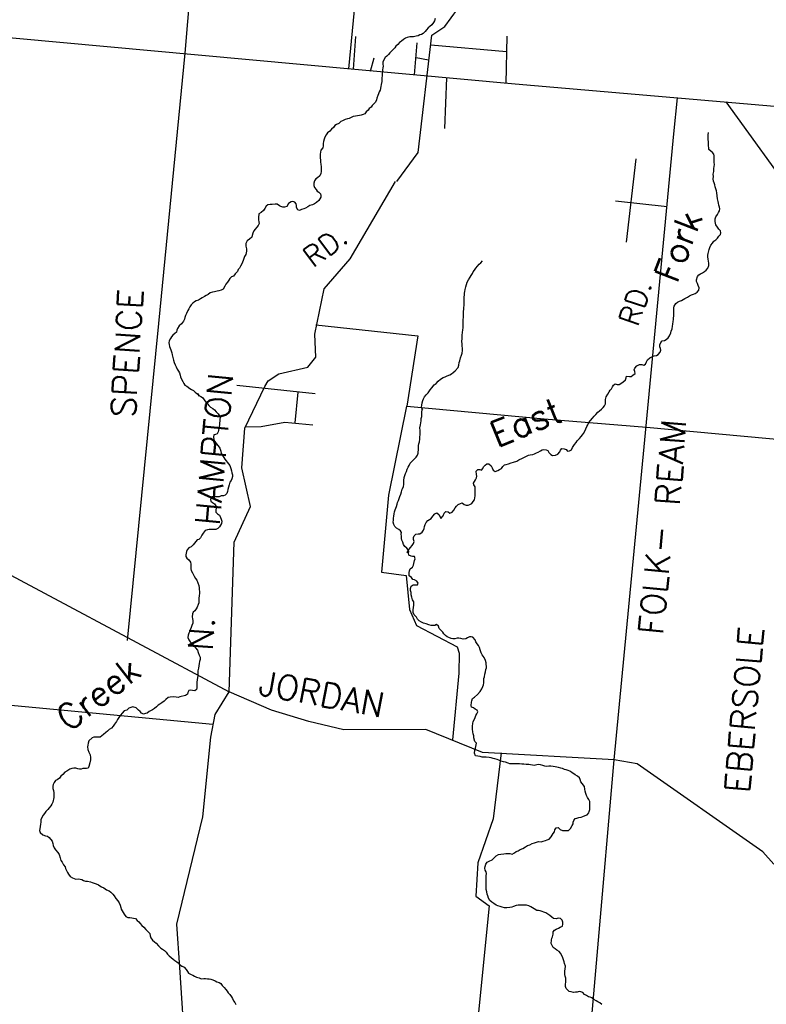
# Model space of a CAD drawing. Header units: feet. Extents: x 1615653 to 1618118, y 708897 to 711917.
# Tile 21 of 183: x 1618055 to 1618061, y 710535 to 710543. Entities that reach past the tile are written whole.
import ezdxf

# ---------------------------------------------------------------- set-up
doc = ezdxf.new("R2010")
doc.units = ezdxf.units.FT
doc.header["$LTSCALE"] = 20
doc.header["$MEASUREMENT"] = 0
for name, color, linetype in [('35_INTERSTATE_ROADS', 130, 'Continuous'), ('36_MAJOR_ROADS', 130, 'Continuous'), ('37_MINOR_ROADS', 130, 'Continuous'), ('38_TOWN_ROADS', 130, 'Continuous'), ('58_MAJOR_WATER', 170, 'Continuous'), ('59_WATER_NAMES', 130, 'Continuous'), ('ROAD-TEXT', 2, 'Continuous')]:
    doc.layers.add(name, color=color, linetype=linetype)
doc.styles.get("Standard").update_dxf_attribs({"font": 'simplex.shx'})

msp = doc.modelspace()

# ---------------------------------------------------------------- linework, layer by layer
at = {"layer": '35_INTERSTATE_ROADS'}
msp.add_lwpolyline([(1618053.77072, 710543.03358), (1618053.51931, 710540.41118), (1618053.43517, 710539.53237), (1618053.79577, 710539.25649), (1618054.09617, 710539.15333), (1618054.58854, 710538.90686), (1618056.78874, 710537.73361)], dxfattribs=at)
at = {"layer": '35_INTERSTATE_ROADS', "linetype": 'Continuous'}
for points in [[(1618056.54238, 710542.78423), (1618054.02743, 710543.01388)], [(1618059.05742, 710542.55303), (1618056.54238, 710542.78423)], [(1618061.5735, 710542.33552), (1618059.05742, 710542.55303)]]:
    msp.add_lwpolyline(points, dxfattribs=at)
at = {"layer": '36_MAJOR_ROADS', "linetype": 'Continuous'}
for points in [[(1618059.49623, 710533.21313), (1618059.71188, 710535.70166), (1618059.8408, 710537.19488), (1618060.0783, 710539.67676), (1618060.3158, 710542.15863), (1618060.34264, 710542.4457)], [(1618065.80871, 710535.28677), (1618064.87695, 710536.82564), (1618064.44441, 710537.39439), (1618062.92251, 710539.39557), (1618062.77768, 710539.58554), (1618061.30471, 710541.62091), (1618060.73028, 710542.4136)], [(1618056.78874, 710537.73361), (1618056.82699, 710538.91958), (1618056.95792, 710539.20441), (1618056.88882, 710539.50982), (1618056.91124, 710539.82335), (1618057.07011, 710540.15398), (1618057.09664, 710540.19956), (1618057.18185, 710540.25643), (1618057.41215, 710540.30711), (1618057.47484, 710540.38792), (1618057.46822, 710540.56943), (1618057.5404, 710540.92966), (1618057.74752, 710541.16698), (1618058.10672, 710541.7808)], [(1618057.4202, 710531.03469), (1618057.47784, 710531.39073), (1618057.39141, 710531.65976), (1618057.26052, 710532.02132), (1618057.35509, 710532.40139), (1618057.39074, 710532.95531), (1618057.36885, 710533.09532), (1618057.38773, 710533.22016), (1618057.26683, 710533.42333), (1618057.14733, 710534.00868), (1618056.99007, 710534.25648), (1618056.79374, 710534.31667), (1618056.67455, 710534.46113), (1618056.57438, 710534.44809), (1618056.48924, 710534.54941), (1618056.44141, 710534.85889), (1618056.39565, 710535.54737), (1618056.37277, 710535.89161), (1618056.57967, 710536.74043), (1618056.64156, 710537.37331), (1618056.67789, 710537.55396), (1618056.78874, 710537.73361)], [(1618057.4201, 710537.49704), (1618057.12237, 710537.58707), (1618056.78874, 710537.73361)], [(1618059.8408, 710537.19488), (1618058.79707, 710537.25106), (1618058.34701, 710537.43489), (1618057.69848, 710537.43227), (1618057.4201, 710537.49704)], [(1618061.10724, 710536.36555), (1618061.02182, 710536.46384), (1618060.02411, 710537.16278), (1618059.8408, 710537.19488)]]:
    msp.add_lwpolyline(points, dxfattribs=at)
at = {"layer": '37_MINOR_ROADS', "linetype": 'Continuous'}
for points in [[(1618056.43783, 710542.79905), (1618056.65016, 710545.31227)], [(1618056.22873, 710540.65482), (1618056.43783, 710542.79905)], [(1618059.93845, 710541.29918), (1618060.01566, 710541.96171)], [(1618059.85222, 710541.62643), (1618060.2608, 710541.58388)], [(1618055.98268, 710538.14064), (1618056.22873, 710540.65482)], [(1618057.47522, 710540.64484), (1618058.28478, 710540.55773), (1618058.19683, 710539.99822), (1618059.28589, 710539.89979)], [(1618057.46976, 710540.09558), (1618056.84908, 710540.16384)], [(1618057.31133, 710539.8667), (1618057.33486, 710540.11042)], [(1618058.19421, 710539.9984), (1618058.05286, 710539.29262), (1618057.99555, 710538.68291), (1618058.1922, 710538.65532), (1618058.21911, 710538.38655), (1618058.27242, 710538.25882), (1618058.59605, 710538.08907), (1618058.61194, 710538.04078), (1618058.60904, 710537.88226)], [(1618056.91251, 710539.83463), (1618057.04128, 710539.83657), (1618057.22953, 710539.87222), (1618057.45272, 710539.85164)], [(1618059.28589, 710539.89979), (1618060.09748, 710539.83277)], [(1618060.09748, 710539.83277), (1618062.5936, 710539.60287)], [(1618058.60904, 710537.88226), (1618058.55822, 710537.35139)], [(1618056.65739, 710537.47516), (1618054.21399, 710537.70316)], [(1618058.94629, 710537.249), (1618058.88087, 710536.72566), (1618058.7595, 710536.37773), (1618058.74473, 710536.1117), (1618058.85103, 710536.03541), (1618058.74774, 710535.00753), (1618058.93041, 710534.99444)]]:
    msp.add_lwpolyline(points, dxfattribs=at)
at = {"layer": '38_TOWN_ROADS'}
msp.add_lwpolyline([(1618058.50813, 710550.70434), (1618057.73476, 710542.67462)], dxfattribs=at)
at = {"layer": '38_TOWN_ROADS', "linetype": 'Continuous'}
for points in [[(1618058.11773, 710541.77987), (1618058.28783, 710542.01177), (1618058.394, 710542.94296), (1618058.49812, 710543.01032), (1618058.59994, 710543.14768)], [(1618057.77416, 710542.67201), (1618057.79325, 710542.92991)], [(1618058.9857, 710542.55861), (1618058.99273, 710542.93493)], [(1618058.25737, 710542.62584), (1618058.27947, 710542.88074)], [(1618058.38617, 710542.86614), (1618058.98771, 710542.8125)], [(1618057.90777, 710542.65695), (1618057.93891, 710542.76232)], [(1618058.27144, 710542.76533), (1618058.36788, 710542.74627)], [(1618058.49847, 710542.20236), (1618058.51555, 710542.60276)]]:
    msp.add_lwpolyline(points, dxfattribs=at)
at = {"layer": '58_MAJOR_WATER', "linetype": 'Continuous'}
for points in [[(1618058.42153, 710543.07495), (1618058.41723, 710543.056), (1618058.40898, 710543.0411), (1618058.39568, 710543.0243), (1618058.38043, 710543.0105), (1618058.36518, 710542.9987), (1618058.35393, 710542.9848), (1618058.34268, 710542.96995), (1618058.32538, 710542.9542), (1618058.31223, 710542.9474), (1618058.29913, 710542.94355), (1618058.28603, 710542.93775), (1618058.27088, 710542.93395)], [(1618058.27088, 710542.93395), (1618058.24873, 710542.92825), (1618058.23268, 710542.9275), (1618058.21968, 710542.9277), (1618058.20053, 710542.92295), (1618058.18643, 710542.91715), (1618058.17018, 710542.90635), (1618058.15498, 710542.8946), (1618058.13978, 710542.8848), (1618058.12548, 710542.86895), (1618058.11018, 710542.85415), (1618058.10098, 710542.8413), (1618058.08873, 710542.82745), (1618058.07448, 710542.81565), (1618058.06328, 710542.80275), (1618058.05098, 710542.78795), (1618058.03778, 710542.7751), (1618058.02453, 710542.7633), (1618058.01423, 710542.7454), (1618058.00793, 710542.72845), (1618058.00768, 710542.71045), (1618058.00843, 710542.6964), (1618058.00723, 710542.6814), (1618058.00498, 710542.6664), (1618058.00278, 710542.65345), (1618058.00148, 710542.63745), (1618058.00023, 710542.62045), (1618057.99898, 710542.6044), (1618057.99778, 710542.5904), (1618057.99748, 710542.5734), (1618057.99413, 710542.5504), (1618057.99083, 710542.53345), (1618057.98438, 710542.5065), (1618057.97818, 710542.49255), (1618057.97288, 710542.4766), (1618057.96668, 710542.4627), (1618057.96033, 710542.44275), (1618057.95508, 710542.4288), (1618057.94778, 710542.4099), (1618057.93653, 710542.39705), (1618057.92233, 710542.3842), (1618057.91303, 710542.36935), (1618057.89888, 710542.36055), (1618057.88963, 710542.34565), (1618057.87538, 710542.33285), (1618057.86408, 710542.31695), (1618057.84998, 710542.31115), (1618057.83588, 710542.30735), (1618057.82078, 710542.3046), (1618057.80468, 710542.3018), (1618057.78858, 710542.29905), (1618057.77048, 710542.2953), (1618057.75533, 710542.2885), (1618057.73918, 710542.28175), (1618057.72508, 710542.2769), (1618057.70898, 710542.27215), (1618057.68673, 710542.26145), (1618057.67358, 710542.25565), (1618057.65633, 710542.24085), (1618057.63813, 710542.2321), (1618057.62498, 710542.2253), (1618057.61473, 710542.20945), (1618057.59948, 710542.19665), (1618057.58618, 710542.1808), (1618057.56888, 710542.16605), (1618057.55763, 710542.15115), (1618057.54633, 710542.1323), (1618057.54008, 710542.1174), (1618057.53578, 710542.0994), (1618057.53453, 710542.0834), (1618057.53423, 710542.0644), (1618057.53093, 710542.0474), (1618057.51563, 710542.0306), (1618057.51238, 710542.01365), (1618057.50913, 710541.99865), (1618057.50888, 710541.98465), (1618057.51063, 710541.9676), (1618057.51233, 710541.94955), (1618057.51313, 710541.9355), (1618057.51588, 710541.91845), (1618057.51658, 710541.8984), (1618057.51728, 710541.87935), (1618057.51698, 710541.86135), (1618057.51473, 710541.84435), (1618057.50743, 710541.82645), (1618057.48813, 710541.8107), (1618057.47393, 710541.8029), (1618057.46568, 710541.786), (1618057.45833, 710541.76805), (1618057.46008, 710541.75), (1618057.46583, 710541.7329), (1618057.47663, 710541.71875), (1618057.48543, 710541.7046), (1618057.49833, 710541.6954), (1618057.51118, 710541.6842), (1618057.51598, 710541.6701), (1618057.51373, 710541.6561), (1618057.49828, 710541.6303), (1618057.48003, 710541.61455), (1618057.46378, 710541.60375), (1618057.44863, 710541.59595)], [(1618060.43763, 710540.87465), (1618060.45378, 710540.8814), (1618060.46993, 710540.8872), (1618060.48308, 710540.893), (1618060.50028, 710540.9038), (1618060.51353, 710540.9186), (1618060.51683, 710540.9376), (1618060.50813, 710540.95675), (1618060.50233, 710540.97085), (1618060.49558, 710540.98895), (1618060.49478, 710541.002), (1618060.50123, 710541.02695), (1618060.51248, 710541.0408), (1618060.52563, 710541.0496), (1618060.54078, 710541.0574), (1618060.55698, 710541.0672), (1618060.57023, 710541.079), (1618060.58448, 710541.09385), (1618060.59183, 710541.11375), (1618060.59213, 710541.1338), (1618060.58933, 710541.14785), (1618060.58763, 710541.1649), (1618060.58488, 710541.18295), (1618060.58508, 710541.19595), (1618060.58733, 710541.21095), (1618060.59483, 710541.2419), (1618060.59908, 710541.25785), (1618060.60738, 710541.27475), (1618060.62073, 710541.2926), (1618060.63298, 710541.30745), (1618060.64818, 710541.31825), (1618060.66043, 710541.33205), (1618060.67273, 710541.3469), (1618060.68593, 710541.35975), (1618060.68818, 710541.37475), (1618060.68438, 710541.3888), (1618060.67258, 710541.404), (1618060.66178, 710541.4182), (1618060.64908, 710541.4384), (1618060.64143, 710541.46255), (1618060.64278, 710541.48555), (1618060.64708, 710541.5015), (1618060.66038, 710541.51835), (1618060.66963, 710541.53425), (1618060.67788, 710541.54715), (1618060.67913, 710541.56315), (1618060.67633, 710541.5762), (1618060.67258, 710541.59425), (1618060.66883, 710541.61035), (1618060.66503, 710541.6234), (1618060.66233, 710541.6425), (1618060.65608, 710541.69165), (1618060.65228, 710541.7057), (1618060.64653, 710541.72385), (1618060.64278, 710541.7379), (1618060.63898, 710541.754), (1618060.63423, 710541.7701), (1618060.62843, 710541.7842), (1618060.62773, 710541.8012), (1618060.62803, 710541.82125), (1618060.62728, 710541.83925), (1618060.63168, 710541.86125), (1618060.63203, 710541.88425), (1618060.63328, 710541.9013), (1618060.63653, 710541.91625), (1618060.63578, 710541.9323), (1618060.63498, 710541.9463), (1618060.63338, 710541.97035), (1618060.63558, 710541.98335), (1618060.63083, 710541.99845), (1618060.62198, 710542.0116), (1618060.60813, 710542.0228), (1618060.59328, 710542.03505), (1618060.58993, 710542.07715), (1618060.58928, 710542.0982), (1618060.58748, 710542.11125), (1618060.58668, 710542.12425), (1618060.58688, 710542.1393), (1618060.58713, 710542.1543), (1618060.58833, 710542.1673), (1618060.59038, 710542.1693)], [(1618057.44863, 710541.59595), (1618057.42848, 710541.59025), (1618057.41128, 710541.57945), (1618057.39403, 710541.5687), (1618057.37893, 710541.5639), (1618057.36183, 710541.55915), (1618057.34463, 710541.5504), (1618057.33168, 710541.5576), (1618057.32098, 710541.5758), (1618057.32118, 710541.5908), (1618057.31943, 710541.60485), (1618057.30858, 710541.618), (1618057.29363, 710541.62225), (1618057.27853, 710541.62045), (1618057.25923, 710541.6057), (1618057.24488, 710541.5839), (1618057.22573, 710541.57715), (1618057.21268, 710541.57735), (1618057.19873, 710541.58355), (1618057.18578, 710541.58775), (1618057.16793, 710541.60005), (1618057.15288, 710541.60025), (1618057.12778, 710541.5986), (1618057.11173, 710541.59785), (1618057.09563, 710541.59605), (1618057.08143, 710541.58425), (1618057.07113, 710541.5674), (1618057.06083, 710541.5515), (1618057.04253, 710541.53475), (1618057.02433, 710541.524), (1618057.02088, 710541.496), (1618057.02053, 710541.476), (1618057.02433, 710541.4619), (1618057.02513, 710541.4479), (1618057.01683, 710541.432), (1618057.00763, 710541.4191), (1618056.99438, 710541.40425), (1618056.98408, 710541.3894), (1618056.97578, 710541.3725), (1618056.97148, 710541.3535), (1618056.96628, 710541.3406), (1618056.94793, 710541.3228), (1618056.93168, 710541.31005), (1618056.91938, 710541.2902), (1618056.92098, 710541.26715), (1618056.92468, 710541.24705), (1618056.92643, 710541.229), (1618056.92318, 710541.216), (1618056.91898, 710541.20305), (1618056.91068, 710541.18615), (1618056.89918, 710541.1553), (1618056.89393, 710541.14135), (1618056.88773, 710541.1274), (1618056.87743, 710541.11055), (1618056.87013, 710541.0946), (1618056.85993, 710541.08175), (1618056.85268, 710541.06785), (1618056.83633, 710541.04805), (1618056.82203, 710541.03025), (1618056.80588, 710541.02545), (1618056.79363, 710541.0106), (1618056.78438, 710540.9977), (1618056.77413, 710540.98385), (1618056.76183, 710540.966), (1618056.75258, 710540.9521), (1618056.74018, 710540.92725), (1618056.72498, 710540.91845), (1618056.70583, 710540.91275), (1618056.69278, 710540.91095), (1618056.67263, 710540.9062), (1618056.65658, 710540.90345), (1618056.63738, 710540.8967), (1618056.62118, 710540.88495), (1618056.60498, 710540.87615), (1618056.59183, 710540.86835), (1618056.57463, 710540.85855), (1618056.56048, 710540.85075), (1618056.54423, 710540.84), (1618056.52713, 710540.8342), (1618056.51293, 710540.8254), (1618056.49878, 710540.8166), (1618056.48553, 710540.8038), (1618056.47523, 710540.7869), (1618056.46798, 710540.771), (1618056.45873, 710540.7571), (1618056.44833, 710540.7352), (1618056.44103, 710540.7173), (1618056.43678, 710540.70235), (1618056.43258, 710540.6884), (1618056.42628, 710540.67245), (1618056.41093, 710540.65265), (1618056.39163, 710540.6349), (1618056.37728, 710540.61505), (1618056.37403, 710540.6011), (1618056.37078, 710540.58515), (1618056.35758, 710540.5763), (1618056.34233, 710540.5615), (1618056.33108, 710540.54865), (1618056.32283, 710540.53475), (1618056.31153, 710540.5169), (1618056.31028, 710540.5009)], [(1618058.31809, 710539.96158), (1618058.31868, 710539.97705), (1618058.31388, 710539.99115), (1618058.31613, 710540.00815), (1618058.31943, 710540.0261), (1618058.32373, 710540.04305), (1618058.32993, 710540.057), (1618058.33718, 710540.0719), (1618058.35048, 710540.08775), (1618058.36583, 710540.10555), (1618058.38218, 710540.12735), (1618058.39653, 710540.14515), (1618058.41493, 710540.16695), (1618058.42913, 710540.17775), (1618058.44448, 710540.19655), (1618058.46478, 710540.21225), (1618058.48503, 710540.227), (1618058.50218, 710540.23175), (1618058.51633, 710540.23955), (1618058.53753, 710540.24825), (1618058.55068, 710540.2561), (1618058.56488, 710540.2669), (1618058.58113, 710540.2797), (1618058.60363, 710540.3064), (1618058.60993, 710540.32535), (1618058.61323, 710540.3443), (1618058.61648, 710540.3583), (1618058.62388, 710540.3832), (1618058.63123, 710540.40415), (1618058.63648, 710540.4201), (1618058.63883, 710540.4401), (1618058.63908, 710540.4581), (1618058.63638, 710540.47615), (1618058.63463, 710540.4922), (1618058.63393, 710540.51325), (1618058.63533, 710540.53625), (1618058.63573, 710540.5633), (1618058.63808, 710540.5833), (1618058.64038, 710540.6033), (1618058.64463, 710540.61925), (1618058.64488, 710540.63425), (1618058.64318, 710540.6523), (1618058.64338, 710540.66635), (1618058.64368, 710540.68435), (1618058.64698, 710540.70435), (1618058.64728, 710540.72435), (1618058.64748, 710540.73735), (1618058.64773, 710540.7514), (1618058.64793, 710540.7654), (1618058.65023, 710540.7824), (1618058.65043, 710540.7974), (1618058.65168, 710540.8104), (1618058.65098, 710540.83045), (1618058.65123, 710540.8475), (1618058.65253, 710540.8655), (1618058.65378, 710540.8805), (1618058.65498, 710540.8955), (1618058.65623, 710540.9085), (1618058.65848, 710540.9245), (1618058.66378, 710540.94445), (1618058.67543, 710540.9813), (1618058.68673, 710541.0012), (1618058.69808, 710541.02105), (1618058.70733, 710541.03495), (1618058.71663, 710541.0518), (1618058.72388, 710541.06575), (1618058.73308, 710541.0786), (1618058.74333, 710541.0935), (1618058.75768, 710541.1103), (1618058.77193, 710541.1241), (1618058.78513, 710541.13595), (1618058.79843, 710541.1528)], [(1618059.35178, 710539.60855), (1618059.37683, 710539.6092), (1618059.39503, 710539.61895), (1618059.41033, 710539.63575), (1618059.41658, 710539.6507), (1618059.42683, 710539.66455), (1618059.44483, 710539.6613), (1618059.46083, 710539.65605), (1618059.47263, 710539.64185), (1618059.48673, 710539.64565), (1618059.50288, 710539.65245), (1618059.51123, 710539.67235), (1618059.52558, 710539.6952), (1618059.53988, 710539.71), (1618059.54708, 710539.7229), (1618059.56548, 710539.74265), (1618059.57973, 710539.7575), (1618059.58998, 710539.77035), (1618059.59918, 710539.78325), (1618059.61058, 710539.8051), (1618059.61778, 710539.819), (1618059.62508, 710539.83695), (1618059.63338, 710539.85185), (1618059.64163, 710539.86875), (1618059.65293, 710539.8846), (1618059.66928, 710539.9034), (1618059.68358, 710539.9192), (1618059.69683, 710539.93405), (1618059.71313, 710539.9508), (1618059.72633, 710539.96165), (1618059.74058, 710539.97545), (1618059.75383, 710539.9893), (1618059.76408, 710540.00215), (1618059.77338, 710540.01805), (1618059.77368, 710540.03705), (1618059.77388, 710540.0511), (1618059.77823, 710540.07205), (1618059.79058, 710540.0929), (1618059.80193, 710540.11175), (1618059.81013, 710540.12465), (1618059.82038, 710540.13755), (1618059.82758, 710540.15145), (1618059.83683, 710540.16435), (1618059.85003, 710540.17515), (1618059.86403, 710540.17095), (1618059.88203, 710540.1697), (1618059.91043, 710540.1893), (1618059.93078, 710540.20705), (1618059.93703, 710540.22395), (1618059.93823, 710540.23695), (1618059.96228, 710540.2336), (1618059.97633, 710540.2344), (1618059.99053, 710540.2442), (1618060.00678, 710540.259), (1618060.00498, 710540.27305), (1618060.00123, 710540.28715), (1618060.00443, 710540.3011), (1618060.02178, 710540.3199), (1618060.04198, 710540.3286), (1618060.06103, 710540.3293), (1618060.07703, 710540.3251), (1618060.09018, 710540.3319), (1618060.09748, 710540.35085), (1618060.10678, 710540.3677), (1618060.12503, 710540.38145), (1618060.14528, 710540.3922), (1618060.15938, 710540.397), (1618060.17648, 710540.39975), (1618060.18963, 710540.40755), (1618060.20698, 710540.42635), (1618060.21223, 710540.4423), (1618060.20943, 710540.45535), (1618060.20363, 710540.47045), (1618060.20288, 710540.4865), (1618060.21118, 710540.5034), (1618060.22343, 710540.51725), (1618060.24053, 710540.52), (1618060.25373, 710540.5288), (1618060.27093, 710540.5406), (1618060.28023, 710540.5575), (1618060.29063, 710540.58135), (1618060.29483, 710540.5943), (1618060.30213, 710540.61125), (1618060.30348, 710540.63225), (1618060.30573, 710540.64825), (1618060.31008, 710540.6712), (1618060.31133, 710540.6852), (1618060.31253, 710540.6982), (1618060.31578, 710540.7152), (1618060.31408, 710540.73325), (1618060.31428, 710540.74725), (1618060.31358, 710540.7653), (1618060.31483, 710540.7803), (1618060.31803, 710540.79325), (1618060.32938, 710540.81315), (1618060.34258, 710540.82395), (1618060.35978, 710540.8327), (1618060.37588, 710540.8375), (1618060.40223, 710540.85315), (1618060.42243, 710540.86485), (1618060.43763, 710540.87465)], [(1618056.31028, 710540.5009), (1618056.31108, 710540.48685), (1618056.31483, 710540.4728), (1618056.31968, 710540.4597), (1618056.32443, 710540.4446), (1618056.33313, 710540.42245), (1618056.33688, 710540.40735), (1618056.34053, 710540.3853), (1618056.34723, 710540.36315), (1618056.35193, 710540.34505), (1618056.35868, 710540.32795), (1618056.36748, 710540.3108), (1618056.37618, 710540.29165), (1618056.38498, 710540.2775), (1618056.39278, 710540.26235), (1618056.39853, 710540.24525), (1618056.40233, 710540.23115), (1618056.41008, 710540.21405), (1618056.41978, 710540.19585), (1618056.42858, 710540.1797), (1618056.43638, 710540.1666), (1618056.45328, 710540.1573), (1618056.47608, 710540.13995), (1618056.48998, 710540.13075), (1618056.50388, 710540.12355), (1618056.51773, 710540.1093), (1618056.53058, 710540.0991), (1618056.54343, 710540.0859), (1618056.54733, 710540.07885)], [(1618056.52442, 710540.10398), (1618056.53858, 710540.098), (1618056.54638, 710540.08285), (1618056.56233, 710540.07665), (1618056.57518, 710540.06645), (1618056.60273, 710540.032), (1618056.61553, 710540.01675), (1618056.62638, 710540.0036), (1618056.64023, 710539.9914), (1618056.65708, 710539.9811), (1618056.67098, 710539.9709), (1618056.68573, 710539.95365), (1618056.69958, 710539.93945), (1618056.71033, 710539.92225), (1618056.71513, 710539.9082), (1618056.71493, 710539.89515), (1618056.71368, 710539.88015), (1618056.71243, 710539.86615), (1618056.71123, 710539.85215), (1618056.70898, 710539.83715), (1618056.70678, 710539.8242), (1618056.70248, 710539.8072), (1618056.69928, 710539.79425), (1618056.69303, 710539.7803), (1618056.67888, 710539.7735), (1618056.66583, 710539.7707), (1618056.66353, 710539.7527), (1618056.66723, 710539.7336), (1618056.67303, 710539.7185), (1618056.68378, 710539.70235), (1618056.70158, 710539.68505), (1618056.71433, 710539.66685), (1618056.72193, 710539.6417), (1618056.72468, 710539.62365), (1618056.73543, 710539.60745), (1618056.74623, 710539.5923), (1618056.75408, 710539.57915), (1618056.78358, 710539.54265), (1618056.79338, 710539.5275), (1618056.80203, 710539.50335), (1618056.80678, 710539.48725), (1618056.80948, 710539.4692), (1618056.81323, 710539.4531), (1618056.81403, 710539.4401), (1618056.80978, 710539.4231), (1618056.80353, 710539.4102), (1618056.79433, 710539.3963), (1618056.78798, 710539.37535), (1618056.78363, 710539.3564), (1618056.77733, 710539.33745), (1618056.77408, 710539.3215), (1618056.76983, 710539.30755), (1618056.75658, 710539.2927), (1618056.74248, 710539.2889), (1618056.72538, 710539.28715), (1618056.70723, 710539.2794), (1618056.69318, 710539.2786), (1618056.68018, 710539.2798), (1618056.66618, 710539.283), (1618056.65108, 710539.2792), (1618056.63973, 710539.25835), (1618056.64153, 710539.2453), (1618056.65638, 710539.23405), (1618056.67228, 710539.2248), (1618056.68303, 710539.20765), (1618056.68478, 710539.1906), (1618056.68158, 710539.1776), (1618056.68328, 710539.15955), (1618056.69608, 710539.14435), (1618056.71198, 710539.1341), (1618056.71873, 710539.117), (1618056.72453, 710539.1039), (1618056.72928, 710539.0868), (1618056.72598, 710539.0678), (1618056.71048, 710539.041), (1618056.69728, 710539.0292), (1618056.68313, 710539.0214), (1618056.66908, 710539.0216), (1618056.65603, 710539.01975), (1618056.64298, 710539.02095), (1618056.62998, 710539.02115), (1618056.61688, 710539.01835), (1618056.59873, 710539.0116), (1618056.58238, 710538.9908), (1618056.57108, 710538.97495), (1618056.56073, 710538.95505), (1618056.54748, 710538.94125), (1618056.53338, 710538.93845), (1618056.51398, 710538.91365), (1618056.50168, 710538.89785), (1618056.48638, 710538.88305), (1618056.46923, 710538.87525), (1618056.45393, 710538.86045), (1618056.44973, 710538.8475), (1618056.44553, 710538.83355), (1618056.44328, 710538.82055), (1618056.44508, 710538.8075), (1618056.45093, 710538.7944), (1618056.46673, 710538.78015), (1618056.48048, 710538.76095), (1618056.48323, 710538.7459)], [(1618058.25203, 710538.4198), (1618058.25228, 710538.4328), (1618058.25248, 710538.44585), (1618058.24168, 710538.462), (1618058.23703, 710538.4831), (1618058.23128, 710538.5032), (1618058.23058, 710538.52125), (1618058.22583, 710538.53735), (1618058.22508, 710538.5524), (1618058.23138, 710538.5723), (1618058.24658, 710538.5821), (1618058.26363, 710538.58285), (1618058.28068, 710538.5816), (1618058.28593, 710538.59555), (1618058.27613, 710538.61175), (1618058.25823, 710538.621), (1618058.24423, 710538.6252), (1618058.23343, 710538.6394), (1618058.21663, 710538.65365), (1618058.21603, 710538.6797), (1618058.21723, 710538.6927), (1618058.22453, 710538.7096), (1618058.24278, 710538.72135), (1618058.25003, 710538.7373), (1618058.25328, 710538.75225), (1618058.25763, 710538.77525), (1618058.26388, 710538.78815), (1618058.25813, 710538.80725), (1618058.24308, 710538.8065), (1618058.23008, 710538.80865), (1618058.21218, 710538.81795), (1618058.21143, 710538.832), (1618058.21163, 710538.847), (1618058.20883, 710538.86005), (1618058.19598, 710538.87225), (1618058.18218, 710538.8865), (1618058.17138, 710538.90165), (1618058.16468, 710538.9208), (1618058.15788, 710538.9359), (1618058.15408, 710538.94895), (1618058.15338, 710538.967), (1618058.15263, 710538.98405), (1618058.15383, 710538.99805), (1618058.14703, 710539.01115), (1618058.13318, 710539.0214), (1618058.11523, 710539.03065), (1618058.10243, 710539.04385), (1618058.09363, 710539.06), (1618058.08898, 710539.0801), (1618058.09123, 710539.0961), (1618058.09243, 710539.1101), (1618058.09268, 710539.1271), (1618058.09598, 710539.1451), (1618058.10023, 710539.16005), (1618058.10553, 710539.176), (1618058.10973, 710539.18895), (1618058.11493, 710539.2019), (1618058.11923, 710539.22085), (1618058.12348, 710539.2338), (1618058.13078, 710539.25175), (1618058.13703, 710539.26765), (1618058.14228, 710539.2836), (1618058.14858, 710539.30155), (1618058.15388, 710539.3185), (1618058.16128, 710539.34145), (1618058.17058, 710539.3603), (1618058.17293, 710539.3813), (1618058.17218, 710539.39735), (1618058.17238, 710539.41035), (1618058.17473, 710539.43235), (1618058.18003, 710539.4503), (1618058.18623, 710539.46425), (1618058.19353, 710539.48115), (1618058.20083, 710539.4981), (1618058.20808, 710539.514), (1618058.21433, 710539.52895), (1618058.22463, 710539.5458), (1618058.23993, 710539.5616), (1618058.25623, 710539.5784), (1618058.27053, 710539.5952), (1618058.28083, 710539.6111), (1618058.28808, 710539.625), (1618058.28963, 710539.661), (1618058.29003, 710539.68605), (1618058.29323, 710539.69905), (1618058.29648, 710539.715), (1618058.29888, 710539.738), (1618058.30013, 710539.754), (1618058.30143, 710539.774), (1618058.30168, 710539.78905), (1618058.30193, 710539.80705), (1618058.30123, 710539.8261), (1618058.30563, 710539.85005), (1618058.30788, 710539.86605), (1618058.31013, 710539.88205), (1618058.31148, 710539.90205), (1618058.31473, 710539.91705), (1618058.31498, 710539.93305), (1618058.31618, 710539.94805), (1618058.31958, 710539.97205), (1618058.32268, 710539.979)], [(1618058.21151, 710538.83799), (1618058.19848, 710538.83815), (1618058.20568, 710538.8511), (1618058.21493, 710538.86395), (1618058.22518, 710538.87785), (1618058.23843, 710538.89265), (1618058.24873, 710538.90955), (1618058.25398, 710538.9245), (1618058.25023, 710538.94055), (1618058.25048, 710538.9566), (1618058.25568, 710538.97055), (1618058.26793, 710538.98335), (1618058.28703, 710538.9861), (1618058.30008, 710538.9859), (1618058.31833, 710538.99965), (1618058.32858, 710539.01455), (1618058.33483, 710539.02945), (1618058.33808, 710539.04345), (1618058.34133, 710539.0604), (1618058.34963, 710539.0773), (1618058.36388, 710539.09115), (1618058.37808, 710539.09895), (1618058.39123, 710539.10775), (1618058.40358, 710539.1266), (1618058.41988, 710539.1454), (1618058.43608, 710539.1542), (1618058.45193, 710539.14095), (1618058.46163, 710539.12075), (1618058.46543, 710539.1077), (1618058.48583, 710539.13045), (1618058.49318, 710539.15035), (1618058.50543, 710539.1642), (1618058.52443, 710539.1599), (1618058.53828, 710539.1497), (1618058.55748, 710539.15745), (1618058.57078, 710539.17325), (1618058.58108, 710539.19215), (1618058.59133, 710539.205), (1618058.60453, 710539.21785), (1618058.62173, 710539.2266), (1618058.63688, 710539.2334), (1618058.65273, 710539.21915), (1618058.66763, 710539.2129), (1618058.68273, 710539.2147), (1618058.69783, 710539.2185), (1618058.71298, 710539.2273), (1618058.72328, 710539.24215), (1618058.73253, 710539.25705), (1618058.73673, 710539.271), (1618058.73803, 710539.289), (1618058.73833, 710539.308), (1618058.73958, 710539.32205), (1618058.73983, 710539.34005), (1618058.73918, 710539.3601), (1618058.72833, 710539.37425), (1618058.72658, 710539.3893), (1618058.73278, 710539.40225), (1618058.74203, 710539.4151), (1618058.74928, 710539.43105), (1618058.75153, 710539.44505), (1618058.74973, 710539.45805), (1618058.74813, 710539.48415), (1618058.76038, 710539.498), (1618058.77543, 710539.49775), (1618058.78938, 710539.49155), (1618058.79858, 710539.50445), (1618058.80583, 710539.51735), (1618058.81703, 710539.5302), (1618058.83223, 710539.541), (1618058.84733, 710539.5428), (1618058.86508, 710539.5245), (1618058.87388, 710539.50935), (1618058.88263, 710539.4922), (1618058.89653, 710539.482), (1618058.91868, 710539.48865), (1618058.93183, 710539.4965), (1618058.94903, 710539.50525), (1618058.95928, 710539.52015), (1618058.97053, 710539.533), (1618058.98363, 710539.5368), (1618059.00378, 710539.5425), (1618059.02493, 710539.5492), (1618059.04403, 710539.55395), (1618059.06923, 710539.5616), (1618059.08643, 710539.57235), (1618059.11478, 710539.58695), (1618059.14103, 710539.6006), (1618059.16123, 710539.60935), (1618059.17633, 710539.6131), (1618059.19643, 710539.61485), (1618059.21053, 710539.61965), (1618059.22473, 710539.62845), (1618059.23788, 710539.63525), (1618059.25603, 710539.644), (1618059.27123, 710539.6528), (1618059.28428, 710539.6546), (1618059.30333, 710539.65335), (1618059.31623, 710539.64615), (1618059.32403, 710539.632), (1618059.33783, 710539.6168), (1618059.35178, 710539.60855)], [(1618056.48323, 710538.7459), (1618056.48398, 710538.72785), (1618056.48368, 710538.7098), (1618056.48643, 710538.69475), (1618056.49618, 710538.6776), (1618056.50983, 710538.65035), (1618056.52158, 710538.63315), (1618056.53038, 710538.619), (1618056.53908, 710538.59785), (1618056.54673, 710538.5757), (1618056.55048, 710538.55865), (1618056.55028, 710538.5456), (1618056.55203, 710538.5296), (1618056.55183, 710538.51555), (1618056.55048, 710538.49355), (1618056.54818, 710538.47555), (1618056.54783, 710538.45355), (1618056.54663, 710538.43955), (1618056.54138, 710538.4256), (1618056.53403, 710538.40465), (1618056.52678, 710538.39075), (1618056.51453, 710538.3769), (1618056.50228, 710538.36405), (1618056.49608, 710538.35115), (1618056.49473, 710538.3281), (1618056.49748, 710538.31105), (1618056.50028, 710538.298), (1618056.49898, 710538.279), (1618056.49063, 710538.2591), (1618056.48538, 710538.24315), (1618056.48213, 710538.22915), (1618056.47588, 710538.21425), (1618056.46858, 710538.1973), (1618056.46338, 710538.18335), (1618056.46108, 710538.16535), (1618056.46778, 710538.14525), (1618056.47753, 710538.1291), (1618056.49143, 710538.11785), (1618056.50918, 710538.1006), (1618056.52198, 710538.0834), (1618056.53568, 710538.06415), (1618056.54143, 710538.04605), (1618056.55113, 710538.02485), (1618056.55788, 710538.00775), (1618056.55658, 710537.98975), (1618056.55333, 710537.97275), (1618056.54908, 710537.9578), (1618056.54778, 710537.9388), (1618056.54448, 710537.9218), (1618056.54013, 710537.89985), (1618056.53983, 710537.88085), (1618056.53858, 710537.8638), (1618056.53398, 710537.82785), (1618056.53268, 710537.80885), (1618056.53248, 710537.7948), (1618056.53223, 710537.7798), (1618056.53198, 710537.7658), (1618056.52778, 710537.7518), (1618056.51458, 710537.742), (1618056.49753, 710537.74325), (1618056.48358, 710537.74745), (1618056.46848, 710537.74365), (1618056.46023, 710537.72775), (1618056.45698, 710537.7148), (1618056.44278, 710537.705), (1618056.39748, 710537.6936), (1618056.38338, 710537.6878), (1618056.36633, 710537.69005), (1618056.34838, 710537.69435), (1618056.31923, 710537.69175), (1618056.30513, 710537.68795), (1618056.28588, 710537.6732), (1618056.27163, 710537.6604), (1618056.25333, 710537.64565), (1618056.23813, 710537.63585), (1618056.22498, 710537.62805), (1618056.21173, 710537.6142), (1618056.19648, 710537.6014), (1618056.18028, 710537.5896), (1618056.16508, 710537.58185), (1618056.15198, 710537.576), (1618056.13678, 710537.5652), (1618056.12363, 710537.5604), (1618056.10853, 710537.5566), (1618056.09358, 710537.56285), (1618056.08278, 710537.576), (1618056.06793, 710537.58825), (1618056.05118, 710537.6075), (1618056.02318, 710537.61395), (1618056.00908, 710537.60915), (1618055.99293, 710537.60335), (1618055.97563, 710537.5866), (1618055.95553, 710537.58185), (1618055.93918, 710537.5651), (1618055.92693, 710537.54925), (1618055.91358, 710537.5304), (1618055.90328, 710537.5135), (1618055.89303, 710537.49765), (1618055.87963, 710537.4768), (1618055.86838, 710537.45995), (1618055.85408, 710537.44615)], [(1618058.94558, 710537.183), (1618058.92568, 710537.1913), (1618058.91273, 710537.1965), (1618058.89473, 710537.20175), (1618058.88173, 710537.20395), (1618058.86478, 710537.2092), (1618058.85078, 710537.2114), (1618058.82573, 710537.2148), (1618058.80768, 710537.21405), (1618058.79363, 710537.21425), (1618058.77868, 710537.21945), (1618058.75968, 710537.22275), (1618058.74268, 710537.226), (1618058.73398, 710537.24615), (1618058.73638, 710537.27015), (1618058.74263, 710537.2861), (1618058.74808, 710537.31205), (1618058.74828, 710537.32505), (1618058.73743, 710537.33825), (1618058.72888, 710537.3674), (1618058.72713, 710537.38345), (1618058.72338, 710537.3995), (1618058.71963, 710537.4166), (1618058.71893, 710537.43665), (1618058.71833, 710537.4617), (1618058.71963, 710537.4807), (1618058.72288, 710537.49765), (1618058.73323, 710537.51755), (1618058.73948, 710537.5305), (1618058.74468, 710537.5444), (1618058.75193, 710537.55935), (1618058.76023, 710537.57425), (1618058.75538, 710537.58735), (1618058.73948, 710537.59655), (1618058.72458, 710537.6058), (1618058.70968, 710537.61205), (1618058.70688, 710537.6251), (1618058.71028, 710537.65005), (1618058.71248, 710537.66305), (1618058.71873, 710537.679), (1618058.73298, 710537.6918), (1618058.75638, 710537.7125), (1618058.77978, 710537.7352), (1618058.79218, 710537.75705), (1618058.79848, 710537.77595), (1618058.80573, 710537.7899), (1618058.80693, 710537.8049), (1618058.80718, 710537.8199), (1618058.80848, 710537.8379), (1618058.81173, 710537.8519), (1618058.81603, 710537.87285), (1618058.82033, 710537.8908), (1618058.82463, 710537.9098), (1618058.82888, 710537.92475), (1618058.82548, 710537.96385), (1618058.81973, 710537.98095), (1618058.80908, 710538.00515), (1618058.79438, 710538.0264), (1618058.78763, 710538.0415), (1618058.77898, 710538.06665), (1618058.77223, 710538.0838), (1618058.76548, 710538.1009), (1618058.75468, 710538.1141), (1618058.74488, 710538.13025), (1618058.73913, 710538.14635), (1618058.71938, 710538.16665), (1618058.70638, 710538.16885), (1618058.69333, 710538.16905), (1618058.67918, 710538.16225), (1618058.66403, 710538.15345), (1618058.64293, 710538.15175), (1618058.62493, 710538.15605), (1618058.60898, 710538.15925), (1618058.59493, 710538.15945), (1618058.57678, 710538.1547), (1618058.56173, 710538.15395), (1618058.54773, 710538.15515), (1618058.53083, 710538.1634), (1618058.51588, 710538.17065), (1618058.50303, 710538.18085), (1618058.48918, 710538.19305), (1618058.48338, 710538.20715), (1618058.46558, 710538.22345), (1618058.45473, 710538.2366), (1618058.44698, 710538.25375), (1618058.43118, 710538.267), (1618058.41803, 710538.26015), (1618058.40398, 710538.25935), (1618058.38893, 710538.2606), (1618058.37098, 710538.26585), (1618058.35103, 710538.27215), (1618058.33003, 710538.27745), (1618058.31208, 710538.28475), (1618058.29423, 710538.297), (1618058.28138, 710538.3092), (1618058.27363, 710538.32435), (1618058.25488, 710538.34365), (1618058.24713, 710538.3628), (1618058.24748, 710538.3838), (1618058.25078, 710538.4028), (1618058.25203, 710538.4198)], [(1618055.85408, 710537.44615), (1618055.83688, 710537.43535), (1618055.82263, 710537.42155), (1618055.80943, 710537.41175), (1618055.79113, 710537.395), (1618055.77788, 710537.38315), (1618055.76468, 710537.37235), (1618055.74263, 710537.37265), (1618055.72958, 710537.37285), (1618055.71558, 710537.37405), (1618055.70043, 710537.36825), (1618055.67603, 710537.34555), (1618055.67068, 710537.3256), (1618055.66743, 710537.30965), (1618055.66323, 710537.2957), (1618055.66693, 710537.2766), (1618055.67463, 710537.25545), (1618055.68428, 710537.2323), (1618055.68798, 710537.2122), (1618055.68868, 710537.1942), (1618055.68328, 710537.1702), (1618055.67583, 710537.1413), (1618055.66858, 710537.12735), (1618055.65553, 710537.12555), (1618055.64248, 710537.12475), (1618055.62843, 710537.12395), (1618055.61433, 710537.12015), (1618055.60028, 710537.11935), (1618055.58728, 710537.12255), (1618055.57133, 710537.1288), (1618055.55528, 710537.129), (1618055.54023, 710537.12625), (1618055.52308, 710537.12045), (1618055.50073, 710537.10375), (1618055.48458, 710537.095), (1618055.46723, 710537.0772), (1618055.45398, 710537.0644), (1618055.44273, 710537.04855), (1618055.42443, 710537.0348), (1618055.41133, 710537.02895), (1618055.39908, 710537.0141), (1618055.39178, 710536.9992), (1618055.38858, 710536.9842), (1618055.38928, 710536.9672), (1618055.39508, 710536.9511), (1618055.39773, 710536.931), (1618055.39618, 710536.894), (1618055.38858, 710536.85905), (1618055.38233, 710536.8431), (1618055.37408, 710536.8282), (1618055.36078, 710536.8134), (1618055.34858, 710536.80055), (1618055.33428, 710536.7837), (1618055.32398, 710536.76885), (1618055.31373, 710536.754), (1618055.30143, 710536.73615), (1618055.29313, 710536.71825), (1618055.29283, 710536.6982), (1618055.29158, 710536.6842), (1618055.28828, 710536.6662), (1618055.28493, 710536.64525), (1618055.28473, 710536.63225), (1618055.28953, 710536.61715), (1618055.30928, 710536.5988), (1618055.33023, 710536.5905), (1618055.34623, 710536.58725), (1618055.36113, 710536.57905), (1618055.38473, 710536.54865), (1618055.38843, 710536.5306), (1618055.39318, 710536.5145), (1618055.39993, 710536.49635), (1618055.41073, 710536.4802), (1618055.42943, 710536.4589), (1618055.43818, 710536.44175), (1618055.44778, 710536.41555), (1618055.45353, 710536.39645), (1618055.46333, 710536.3813), (1618055.47503, 710536.3611), (1618055.48583, 710536.3459), (1618055.48963, 710536.33185), (1618055.49838, 710536.3167), (1618055.50618, 710536.30055), (1618055.51398, 710536.2874), (1618055.52573, 710536.2692), (1618055.54458, 710536.25695), (1618055.55753, 710536.25175), (1618055.57053, 710536.24855), (1618055.59063, 710536.25125), (1618055.60558, 710536.24705), (1618055.61958, 710536.2438), (1618055.63253, 710536.23765), (1618055.64848, 710536.2324), (1618055.66548, 710536.23015), (1618055.68748, 710536.2258), (1618055.70148, 710536.2216), (1618055.71643, 710536.2164), (1618055.73238, 710536.21015), (1618055.75028, 710536.20185), (1618055.76323, 710536.19465), (1618055.77613, 710536.18545), (1618055.79308, 710536.1792)], [(1618058.96613, 710536.44865), (1618058.98123, 710536.45145), (1618059.00128, 710536.45215), (1618059.01433, 710536.45195), (1618059.03123, 710536.4447), (1618059.05048, 710536.45645), (1618059.06468, 710536.46625), (1618059.07883, 710536.47205), (1618059.09703, 710536.4828), (1618059.11723, 710536.49055), (1618059.13948, 710536.5032), (1618059.15368, 710536.51305), (1618059.17183, 710536.5198), (1618059.19003, 710536.53055), (1618059.20918, 710536.53625), (1618059.22533, 710536.54205), (1618059.24243, 710536.5448), (1618059.26143, 710536.5445), (1618059.27958, 710536.54925), (1618059.29573, 710536.55505), (1618059.30983, 710536.55985), (1618059.32593, 710536.5646), (1618059.34228, 710536.5824), (1618059.34948, 710536.5953), (1618059.35673, 710536.60825), (1618059.36698, 710536.6231), (1618059.37123, 710536.63805), (1618059.38053, 710536.65495), (1618059.39763, 710536.6577), (1618059.41443, 710536.64245), (1618059.43233, 710536.63315), (1618059.44638, 710536.63295), (1618059.46143, 710536.63375), (1618059.47848, 710536.6335), (1618059.49573, 710536.64825), (1618059.50913, 710536.6721), (1618059.51538, 710536.68505), (1618059.51663, 710536.70005), (1618059.52183, 710536.713), (1618059.53208, 710536.72885), (1618059.54518, 710536.73065), (1618059.56228, 710536.73645), (1618059.57938, 710536.7382), (1618059.59353, 710536.744), (1618059.61268, 710536.75275), (1618059.62683, 710536.75755), (1618059.64108, 710536.77235), (1618059.64428, 710536.7853), (1618059.64753, 710536.8003), (1618059.64878, 710536.8163), (1618059.64798, 710536.8293), (1618059.64933, 710536.85035), (1618059.64853, 710536.86435), (1618059.64178, 710536.8805), (1618059.62898, 710536.8947), (1618059.62118, 710536.91085), (1618059.61543, 710536.92695), (1618059.61168, 710536.944), (1618059.60993, 710536.96005), (1618059.60728, 710536.98115), (1618059.58658, 710537.00545), (1618059.57778, 710537.0186), (1618059.57103, 710537.03675), (1618059.56623, 710537.0498), (1618059.54943, 710537.0651), (1618059.53253, 710537.07435), (1618059.50473, 710537.09275), (1618059.48988, 710537.104), (1618059.47593, 710537.1102), (1618059.46193, 710537.1144), (1618059.44798, 710537.11765), (1618059.43103, 710537.1239), (1618059.41803, 710537.1271), (1618059.40108, 710537.13235), (1618059.38708, 710537.13555), (1618059.37308, 710537.13775), (1618059.35808, 710537.14095), (1618059.34008, 710537.14325), (1618059.32198, 710537.1425), (1618059.30493, 710537.14175), (1618059.29093, 710537.14395), (1618059.27598, 710537.14915), (1618059.25698, 710537.15345), (1618059.24198, 710537.15565), (1618059.22688, 710537.1529), (1618059.20778, 710537.15015), (1618059.19478, 710537.15135), (1618059.17878, 710537.1536), (1618059.16478, 710537.1558), (1618059.14273, 710537.1581), (1618059.12468, 710537.15835), (1618059.10868, 710537.1596), (1618059.09168, 710537.16285), (1618059.07258, 710537.16115), (1618059.05558, 710537.1614), (1618059.03048, 710537.16175), (1618059.01448, 710537.16295), (1618059.00048, 710537.1672), (1618058.98053, 710537.1745), (1618058.96253, 710537.17775), (1618058.94558, 710537.183)], [(1618059.51843, 710535.3481), (1618059.49943, 710535.35335), (1618059.48548, 710535.3576), (1618059.47258, 710535.3688), (1618059.45978, 710535.381), (1618059.45498, 710535.3961), (1618059.45523, 710535.4111), (1618059.45858, 710535.4321), (1618059.45778, 710535.4451), (1618059.45703, 710535.46115), (1618059.45223, 710535.47725), (1618059.45143, 710535.49025), (1618059.44963, 710535.5033), (1618059.44988, 710535.51935), (1618059.45313, 710535.5323), (1618059.45553, 710535.5573), (1618059.44883, 710535.57845), (1618059.44503, 710535.5925), (1618059.43928, 710535.6076), (1618059.43448, 710535.6227), (1618059.42673, 710535.64085), (1618059.41603, 710535.661), (1618059.40418, 710535.6742), (1618059.38733, 710535.68545), (1618059.37343, 710535.6937), (1618059.35658, 710535.70595), (1618059.34978, 710535.72005), (1618059.34303, 710535.7382), (1618059.34543, 710535.7632), (1618059.34768, 710535.7782), (1618059.35188, 710535.79115), (1618059.35823, 710535.81205), (1618059.35748, 710535.8291), (1618059.36778, 710535.844), (1618059.38093, 710535.8508), (1618059.40008, 710535.85955), (1618059.41423, 710535.86535), (1618059.43043, 710535.8741), (1618059.43468, 710535.88905), (1618059.43493, 710535.9071), (1618059.43018, 710535.9232), (1618059.41633, 710535.9354), (1618059.39728, 710535.9367), (1618059.38218, 710535.9329), (1618059.36118, 710535.9362), (1618059.34728, 710535.9454), (1618059.33048, 710535.9587), (1618059.31458, 710535.96995), (1618059.29873, 710535.98015), (1618059.28373, 710535.9854), (1618059.26983, 710535.9916), (1618059.25483, 710535.99685), (1618059.24183, 710535.999), (1618059.22883, 710535.9992), (1618059.20793, 710536.01155), (1618059.19303, 710536.01975), (1618059.18013, 710536.02795), (1618059.16418, 710536.0352), (1618059.14523, 710536.0405), (1618059.13018, 710536.0407), (1618059.11713, 710536.0399), (1618059.09608, 710536.0402), (1618059.08103, 710536.0404), (1618059.06293, 710536.03765), (1618059.04378, 710536.02995), (1618059.02963, 710536.02415), (1618059.01458, 710536.02235), (1618058.99048, 710536.0197), (1618058.97243, 710536.01995), (1618058.95343, 710536.02525), (1618058.93648, 710536.0295), (1618058.91953, 710536.03575), (1618058.90658, 710536.04195), (1618058.88673, 710536.05425), (1618058.87183, 710536.06445), (1618058.85503, 710536.07875), (1618058.84528, 710536.0969), (1618058.83958, 710536.116), (1618058.83473, 710536.1291), (1618058.83103, 710536.1462), (1618058.82733, 710536.16625), (1618058.82568, 710536.1903), (1618058.82593, 710536.20735), (1618058.82618, 710536.22135), (1618058.82638, 710536.2354), (1618058.82673, 710536.2564), (1618058.82698, 710536.2734), (1618058.82828, 710536.29145), (1618058.82648, 710536.30545), (1618058.81768, 710536.3196), (1618058.81593, 710536.33465), (1618058.81713, 710536.34865), (1618058.82243, 710536.3656), (1618058.83373, 710536.3815), (1618058.84988, 710536.39125), (1618058.87313, 710536.40095), (1618058.89243, 710536.4187), (1618058.90673, 710536.4325), (1618058.92293, 710536.44325), (1618058.94198, 710536.445), (1618058.96613, 710536.44865)], [(1618055.79308, 710536.1792), (1618055.81588, 710536.16285), (1618055.83478, 710536.1536), (1618055.84968, 710536.14335), (1618055.86448, 710536.1281), (1618055.87528, 710536.11495), (1618055.88998, 710536.0947), (1618055.90373, 710536.07545), (1618055.91448, 710536.0583), (1618055.92328, 710536.04115), (1618055.92898, 710536.02305), (1618055.93178, 710536.00995), (1618055.93963, 710535.99685), (1618055.94738, 710535.9817), (1618055.95423, 710535.9686), (1618055.96798, 710535.95235), (1618055.98388, 710535.9441), (1618055.99993, 710535.9429), (1618056.01698, 710535.94165), (1618056.02993, 710535.93845), (1618056.04393, 710535.93425), (1618056.05873, 710535.919), (1618056.07158, 710535.9088), (1618056.08143, 710535.89565), (1618056.09518, 710535.8794), (1618056.11003, 710535.8662), (1618056.12683, 710535.8489), (1618056.14358, 710535.83265), (1618056.15838, 710535.8174), (1618056.16208, 710535.79735), (1618056.16588, 710535.78325), (1618056.18063, 710535.764), (1618056.19543, 710535.7498), (1618056.20833, 710535.7386), (1618056.22703, 710535.7183), (1618056.24483, 710535.701), (1618056.25873, 710535.6918), (1618056.27458, 710535.68055), (1618056.28743, 710535.66835), (1618056.29823, 710535.65315), (1618056.31203, 710535.63995), (1618056.32888, 710535.62465), (1618056.34268, 710535.61245), (1618056.35758, 710535.6012), (1618056.37148, 710535.592), (1618056.38433, 710535.5828), (1618056.39918, 710535.56855), (1618056.41303, 710535.55635), (1618056.41503, 710535.55635)], [(1618056.41503, 710535.55635), (1618056.42993, 710535.5491), (1618056.44573, 710535.53085), (1618056.45753, 710535.51565), (1618056.46633, 710535.5025), (1618056.48723, 710535.4922), (1618056.50018, 710535.487), (1618056.51408, 710535.4778), (1618056.52998, 710535.46955), (1618056.54998, 710535.46525), (1618056.56693, 710535.458), (1618056.58598, 710535.4597), (1618056.60003, 710535.4595), (1618056.61503, 710535.4573), (1618056.63008, 710535.45705), (1618056.64303, 710535.4539), (1618056.65898, 710535.44765), (1618056.67693, 710535.44035), (1618056.68988, 710535.43415), (1618056.70783, 710535.4269), (1618056.72273, 710535.4197), (1618056.73353, 710535.4045), (1618056.74828, 710535.38725), (1618056.76208, 710535.37105), (1618056.77088, 710535.3579), (1618056.78073, 710535.34475), (1618056.79253, 710535.33155), (1618056.80533, 710535.31435), (1618056.81413, 710535.3002), (1618056.82288, 710535.28305), (1618056.83268, 710535.26985), (1618056.84148, 710535.2537)], [(1618059.74353, 710535.2527), (1618059.72773, 710535.26695), (1618059.71278, 710535.27415), (1618059.69888, 710535.2824), (1618059.67998, 710535.29265), (1618059.66413, 710535.3059), (1618059.65018, 710535.31115), (1618059.63723, 710535.3153), (1618059.62133, 710535.32555), (1618059.60743, 710535.3338), (1618059.59163, 710535.34805), (1618059.57768, 710535.35425), (1618059.56363, 710535.35545), (1618059.54853, 710535.35165), (1618059.53448, 710535.34985), (1618059.51843, 710535.3481)]]:
    msp.add_lwpolyline(points, dxfattribs=at)

# ---------------------------------------------------------------- texts
at = {"layer": '59_WATER_NAMES', "linetype": 'Continuous'}
for s, rotation, p in [('Fork', 69, (1618060.3402, 710540.96548)), ('East', 22, (1618058.90986, 710539.67258)), ('Creek', 38, (1618055.5159, 710537.41165))]:
    msp.add_text(s, height=0.2, rotation=rotation, dxfattribs=at).set_placement(p)
at = {"layer": 'ROAD-TEXT'}
for s, height, rotation, p in [('RD.', 0.1625, 36.883921, (1618057.45386, 710541.09223)), ('RD.', 0.1625, 71.573813, (1618060.02902, 710540.62345)), ('SPENCE', 0.195, 86.654137, (1618056.04444, 710539.90463)), ('HAMPTON', 0.195, 84.808204, (1618056.71001, 710539.0456)), ('REAM', 0.195, 85.612866, (1618060.36094, 710539.2037)), ('FOLK-', 0.195, 84.630107, (1618060.22791, 710538.17742)), ('N.', 0.195, 86.425484, (1618056.65622, 710538.05423)), ('EBERSOLE', 0.195, 85.032136, (1618060.91258, 710536.92422)), ('JORDAN', 0.195, 349.503291, (1618057.01151, 710537.71213))]:
    msp.add_text(s, height=height, rotation=rotation, dxfattribs=at).set_placement(p)

doc.saveas('drawing.dxf')
